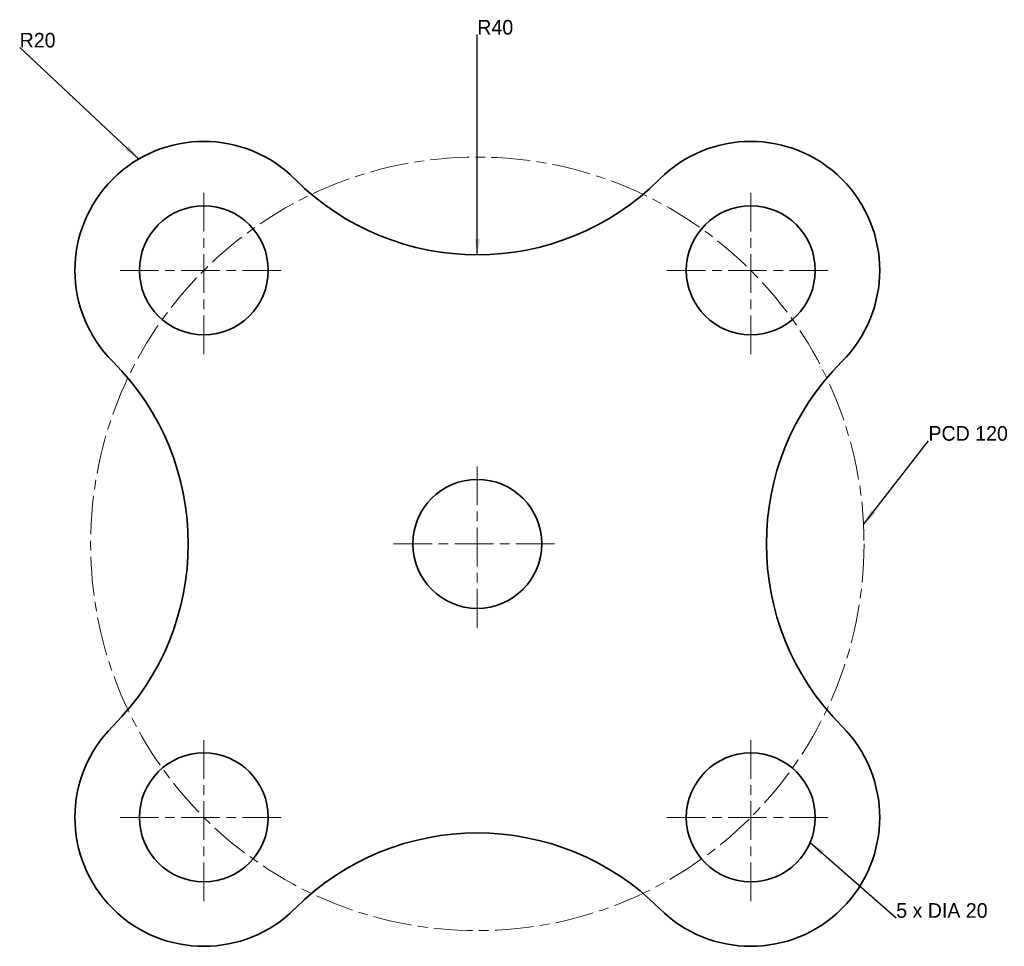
# Model space of a CAD drawing. Header units: millimetres. Extents: x -71 to 82, y -62 to 81.
import ezdxf

# ---------------------------------------------------------------- set-up
doc = ezdxf.new("R2010")
doc.units = ezdxf.units.MM
doc.linetypes.add('CENTER_TASK', pattern=[9.5, 6, -1, 1.5, -1])
for name, color, linetype, lineweight in [('CENTER', 8, 'CENTER_TASK', 13), ('DIMENSIONS', 3, 'Continuous', 13), ('HOLES', 4, 'Continuous', 35), ('PROFILE', 7, 'Continuous', 35)]:
    doc.layers.add(name, color=color, linetype=linetype, lineweight=lineweight)
doc.dimstyles.get("Standard").update_dxf_attribs({"dimtxt": 2.5, "dimasz": 2.5, "dimexe": 1.25, "dimexo": 0.625, "dimtad": 1, "dimcen": 2.5, "dimazin": 3, "dimtfac": 1, "dimtmove": 0, "dimatfit": 3})

msp = doc.modelspace()

# ---------------------------------------------------------------- linework, layer by layer
at = {"layer": 'CENTER'}
for p, q in [((-42.43, 29.43), (-42.43, 55.43)), ((42.43, 29.43), (42.43, 55.43)), ((-55.43, 42.43), (-29.43, 42.43)), ((29.43, 42.43), (55.43, 42.43)), ((0, -13), (0, 13)), ((-13, 0), (13, 0)), ((-42.43, -55.43), (-42.43, -29.43)), ((42.43, -55.43), (42.43, -29.43)), ((-55.43, -42.43), (-29.43, -42.43)), ((29.43, -42.43), (55.43, -42.43))]:
    msp.add_line(p, q, dxfattribs=at)
msp.add_circle((0, 0), 60, dxfattribs=at)
at = {"layer": 'HOLES'}
for centre in [(-42.43, 42.43), (42.43, 42.43), (0, 0), (-42.43, -42.43), (42.43, -42.43)]:
    msp.add_circle(centre, 10, dxfattribs=at)
at = {"layer": 'PROFILE'}
for centre, radius, start, end in [((-42.43, 42.43), 20, 45, 225), ((42.43, 42.43), 20, 315, 135), ((0, 84.85), 40, 225, 315), ((-84.85, 0), 40, 315, 45), ((84.85, 0), 40, 135, 225), ((-42.43, -42.43), 20, 135, 315), ((42.43, -42.43), 20, 225, 45), ((0, -84.85), 40, 45, 135)]:
    msp.add_arc(centre, radius, start, end, dxfattribs=at)

# ---------------------------------------------------------------- texts
at = {"layer": 'DIMENSIONS'}
for s, p in [('R40', (0, 79)), ('R20', (-71, 77)), ('PCD 120', (70, 16)), ('5 x DIA 20', (65, -58))]:
    msp.add_text(s, height=2.27, dxfattribs=at).set_placement(p)

# ---------------------------------------------------------------- leaders
for points in [[(0, 44.85), (0, 79)], [(-52.52, 59.69), (-71, 77)], [(59.93, 3), (70, 16)], [(51.64, -46.32), (65, -58)]]:
    msp.add_leader(points, dimstyle='Standard', dxfattribs=at)

doc.saveas('drawing.dxf')
